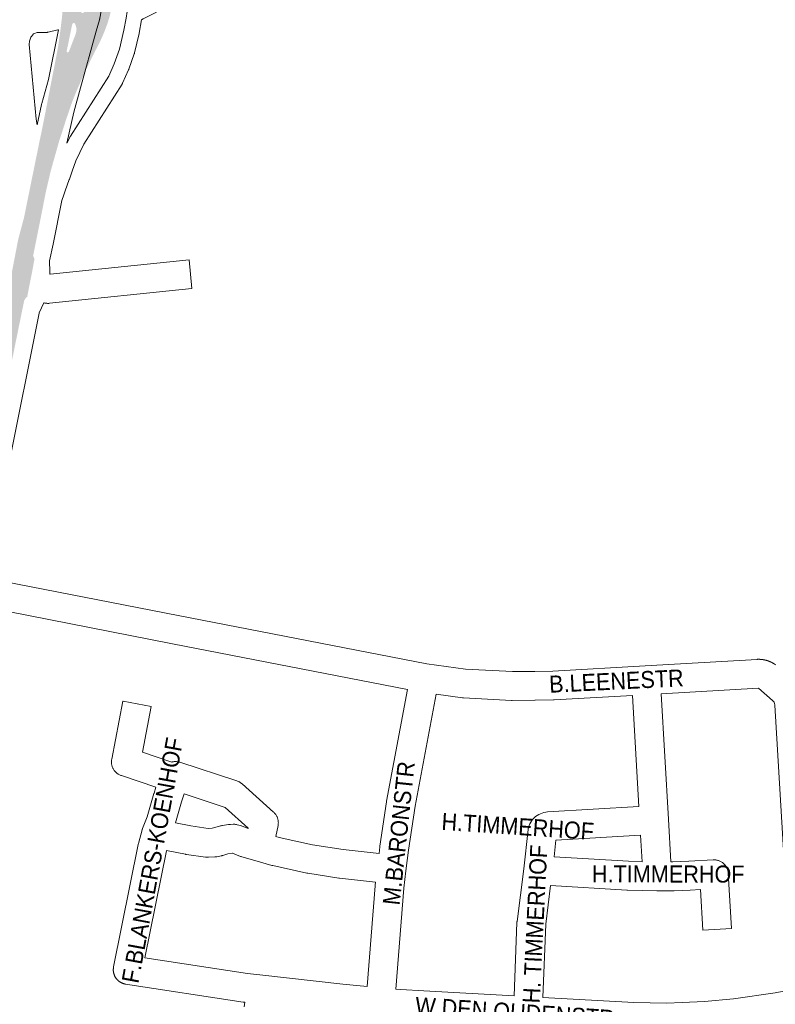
# Paper-space layout 'Layout1' of a CAD drawing. Header units: metres. Extents: x 123097 to 144122, y 392739 to 407589.
# Tile 120 of 256: x 132613 to 132955, y 394566 to 395011. Entities that reach past the tile are written whole.
import ezdxf
from ezdxf.enums import TextEntityAlignment as Align

# ---------------------------------------------------------------- set-up
doc = ezdxf.new("R2010")
doc.units = ezdxf.units.M
doc.header["$MEASUREMENT"] = 0
for name, color, linetype, lineweight in [('gs-anno-wegen algemeen tekst', 7, 'Continuous', 0), ('gs-knt-aanvullende hoofdweg', 7, 'Continuous', 0), ('gs-knt-fietspaden', 7, 'Continuous', 0), ('gs-knt-wegen algemeen', 7, 'Continuous', 0), ('ir-ARC-asfalt-hoofdwegen-te inspecteren', 5, 'Continuous', 0)]:
    doc.layers.add(name, color=color, linetype=linetype, lineweight=lineweight)
doc.styles.add('Style-Arial', font='arial.ttf')

psp = doc.layouts.get("Layout1")

# ---------------------------------------------------------------- hatches: boundary and pattern name
at = {"layer": 'ir-ARC-asfalt-hoofdwegen-te inspecteren', "linetype": 'Continuous', "lineweight": 13}
h = psp.add_hatch(color=5, dxfattribs=at)
h.paths.add_polyline_path([(132590.808, 394763.753), (132583.567, 394765.242), (132584.18, 394768.361), (132587.954, 394786.66), (132599.821, 394846.696), (132609.328, 394895.034), (132609.446, 394897.206), (132612.302, 394912.089), (132614.914, 394921.887), (132622.08, 394957.128), (132622.783, 394960.328), (132623.664, 394964.717), (132630.151, 394998.114), (132630.363, 394999.325), (132631.227, 395005.493), (132631.494, 395007.502), (132631.923, 395010.982), (132632.814, 395019.414), (132632.966, 395020.561), (132633.064, 395022.139), (132632.871, 395023.708), (132632.686, 395024.537), (132632.253, 395025.748), (132631.624, 395026.87), (132640.263, 395027.026), (132639.811, 395024.78), (132638.398, 395017.733), (132638.547, 395016.966), (132639.242, 395016.225), (132640.69, 395014.841), (132641.014, 395014.612), (132641.363, 395014.432), (132641.766, 395014.464), (132642.014, 395014.783), (132643.038, 395018.656), (132643.51, 395020.604), (132644.413, 395024.855), (132644.819, 395027.111), (132656.258, 395027.309), (132655.979, 395025.088), (132655.596, 395022.614), (132654.988, 395019.42), (132654.192, 395015.501), (132653.685, 395013.106), (132652.67, 395009.75), (132651.455, 395006.46), (132649.69, 395002.379), (132646.074, 394995.211), (132644.738, 394992.517), (132643.231, 394989.396), (132642.369, 394987.574), (132641.532, 394985.738), (132638.33, 394978.387), (132636.852, 394974.638), (132636.161, 394972.761), (132633.753, 394965.673), (132631.821, 394959.578), (132630.831, 394956.592), (132629.58, 394952.185), (132627.026, 394943.13), (132624.891, 394933.968), (132619.064, 394904.676), (132619.694, 394903.473), (132618.867, 394898.853), (132616.367, 394886.141), (132615.835, 394885.81), (132615.014, 394884.482), (132607.909, 394849.673), (132605.976, 394839.854), (132601.036, 394814.794), (132597.478, 394796.738), (132597.287, 394796.02)])
h.paths.add_polyline_path([(132634.847, 394996.656), (132634.36, 394996.805), (132634.235, 394997.298), (132636.724, 395009.378), (132637.187, 395010.005), (132637.579, 395010.034), (132637.887, 395009.788), (132638.177, 395009.278), (132638.705, 395007.378), (132638.454, 395005.422), (132635.226, 394996.995)], flags=16)

# ---------------------------------------------------------------- linework, layer by layer
at = {"layer": 'gs-knt-aanvullende hoofdweg', "color": 7, "linetype": 'Continuous', "flags": 128}
for points in [[(132653.422, 395035.626), (132653.234, 395033.721), (132653.194, 395033.397), (132653.141, 395033.075), (132649.203, 395012.094), (132649.148, 395011.829), (132649.126, 395011.734), (132649.059, 395011.472), (132647.611, 395006.254), (132640.52, 394980.705), (132637.468, 394969.706), (132634.361, 394955.638)], [(132668.103, 395011.455), (132667.01, 395005.383), (132666.992, 395005.293), (132666.973, 395005.203), (132664.91, 394996.419), (132664.877, 394996.294), (132664.866, 394996.251), (132664.86, 394996.232), (132664.841, 394996.17), (132664.801, 394996.047), (132662.318, 394989.059), (132662.268, 394988.926), (132662.212, 394988.795), (132659.529, 394982.827), (132659.456, 394982.674), (132659.375, 394982.525), (132659.287, 394982.38), (132641.969, 394955.227), (132638.323, 394947.739), (132636.701, 394943.034), (132635.436, 394939.365), (132635.409, 394939.289), (132633.503, 394934.15), (132633.489, 394934.112), (132632.875, 394932.325), (132632.11, 394929.792), (132628.083, 394910.039), (132626.531, 394902.426), (132626.586, 394897.454), (132626.592, 394896.889), (132626.59, 394896.76), (132626.589, 394896.72), (132626.588, 394896.696), (132626.584, 394896.631), (132626.575, 394896.503), (132626.567, 394896.421)], [(132620.825, 394964.008), (132622.845, 394973.143), (132622.89, 394973.337), (132622.942, 394973.53), (132625.977, 394984.469), (132630.538, 395006.868)], [(132623.842, 394883.546), (132621.83, 394878.904), (132621.806, 394878.848), (132607.821, 394808.853), (132606.748, 394803.483), (132606.747, 394803.478), (132605.666, 394798.11), (132601.111, 394775.496), (132601.202, 394774.614), (132601.431, 394772.398), (132601.441, 394772.278), (132601.445, 394772.218), (132601.447, 394772.158), (132601.45, 394772.038), (132601.451, 394768.92), (132601.447, 394768.753), (132601.435, 394768.587), (132601.415, 394768.421), (132601.388, 394768.256), (132601.314, 394767.872), (132599.564, 394758.774)]]:
    psp.add_lwpolyline(points, dxfattribs=at)
at = {"layer": 'gs-knt-fietspaden', "color": 7, "linetype": 'Continuous', "flags": 128}
psp.add_lwpolyline([(132634.361, 394955.638), (132635.745, 394958.482), (132635.807, 394958.6), (132635.839, 394958.66), (132635.851, 394958.68), (132635.873, 394958.718), (132635.942, 394958.832), (132653.231, 394985.939), (132655.751, 394991.543), (132658.12, 394998.214), (132660.118, 395006.718), (132661.096, 395012.154), (132661.627, 395015.101), (132661.627, 395016.845), (132661.627, 395017.25), (132661.627, 395022.693), (132661.626, 395022.726), (132661.489, 395028.371), (132661.442, 395030.276), (132661.362, 395033.594)], dxfattribs=at)
at = {"layer": 'gs-knt-wegen algemeen', "color": 7, "linetype": 'Continuous', "flags": 128}
for points in [[(133031.609, 395031.873), (132822.451, 395030.485), (132814.635, 395030.346), (132728.452, 395026.698), (132712.251, 395025.662), (132712.068, 395025.653), (132702.237, 395025.302), (132698.015, 395024.931), (132696.845, 395024.655), (132692.949, 395023.374), (132680.769, 395017.83), (132668.853, 395011.832), (132668.103, 395011.455)], [(132630.538, 395006.868), (132630.266, 395006.818), (132625.9, 395005.833), (132625.617, 395005.776), (132625.332, 395005.732), (132625.045, 395005.7), (132624.757, 395005.68), (132624.468, 395005.674), (132620.904, 395005.674), (132619.253, 395005.126), (132618.289, 395003.949), (132618.044, 395003.531), (132617.44, 395001.837), (132617.279, 395000.225), (132620.463, 394966.553), (132620.825, 394964.008)], [(132599.564, 394758.774), (132684.581, 394742.096), (132796.967, 394720.207), (132814.549, 394717.829)], [(132788.317, 394708.627), (132682.087, 394729.317), (132682.079, 394729.319), (132598.401, 394745.735)], [(132814.549, 394717.829), (132835.724, 394716.745), (132845.768, 394716.802), (132853.92, 394717.01), (132895.78, 394719.3), (132946.359, 394722.306), (132946.494, 394722.312), (132946.571, 394722.315), (132946.648, 394722.317), (132946.725, 394722.319), (132946.801, 394722.32), (132946.877, 394722.321), (132946.954, 394722.322), (132947.031, 394722.322), (132947.107, 394722.321), (132947.184, 394722.32), (132947.26, 394722.319), (132947.337, 394722.317), (132947.413, 394722.315), (132947.49, 394722.312), (132947.566, 394722.309), (132947.643, 394722.306), (132947.719, 394722.302), (132947.796, 394722.297), (132947.872, 394722.292), (132947.949, 394722.287), (132948.024, 394722.281), (132948.101, 394722.275), (132948.178, 394722.268), (132948.254, 394722.261), (132948.33, 394722.253), (132948.406, 394722.245), (132948.482, 394722.237), (132948.558, 394722.228), (132948.634, 394722.218), (132948.71, 394722.208), (132948.786, 394722.198), (132948.862, 394722.187), (132948.937, 394722.176), (132949.013, 394722.165), (132949.089, 394722.152), (132949.164, 394722.14), (132949.239, 394722.127), (132949.315, 394722.114), (132949.39, 394722.1), (132949.466, 394722.085), (132949.54, 394722.071), (132949.616, 394722.055), (132949.691, 394722.04), (132949.766, 394722.024), (132949.84, 394722.007), (132949.915, 394721.99), (132949.99, 394721.973), (132950.064, 394721.955), (132950.138, 394721.937), (132950.212, 394721.918), (132950.287, 394721.899), (132950.361, 394721.879), (132950.434, 394721.859), (132950.508, 394721.839), (132950.582, 394721.818), (132950.656, 394721.797), (132950.729, 394721.775), (132950.802, 394721.753), (132950.875, 394721.73), (132950.949, 394721.707), (132951.021, 394721.684), (132951.094, 394721.66), (132951.167, 394721.635), (132951.239, 394721.611), (132951.311, 394721.586), (132951.383, 394721.56), (132951.456, 394721.534), (132951.528, 394721.507), (132951.599, 394721.481), (132951.67, 394721.453), (132951.742, 394721.426), (132951.813, 394721.397), (132951.884, 394721.369), (132951.955, 394721.34), (132952.026, 394721.311), (132952.097, 394721.281), (132952.166, 394721.251), (132952.237, 394721.22), (132952.307, 394721.189), (132952.377, 394721.158), (132952.446, 394721.126), (132952.516, 394721.094), (132952.585, 394721.061), (132952.654, 394721.028), (132952.723, 394720.994), (132952.791, 394720.96), (132952.86, 394720.926), (132952.928, 394720.891), (132952.996, 394720.857), (132953.064, 394720.821), (132953.132, 394720.785), (132953.199, 394720.749), (132953.266, 394720.712), (132953.333, 394720.675), (132953.4, 394720.638), (132953.467, 394720.599), (132953.533, 394720.562), (132953.599, 394720.523), (132953.665, 394720.484), (132953.731, 394720.444), (132953.796, 394720.405), (132953.861, 394720.364), (132953.926, 394720.324), (132953.991, 394720.283), (132954.055, 394720.242), (132954.119, 394720.2), (132954.183, 394720.158), (132954.247, 394720.115), (132954.31, 394720.073), (132954.374, 394720.029), (132954.437, 394719.986), (132954.499, 394719.942), (132954.561, 394719.898)], [(132775.402, 394634.573), (132775.764, 394637.619), (132775.792, 394637.82), (132778.823, 394657.958), (132778.861, 394658.188), (132788.317, 394708.627)], [(132801.165, 394706.5), (132791.68, 394655.904), (132788.682, 394635.982), (132787.574, 394626.658), (132786.642, 394618.816), (132782.964, 394573.221)], [(132890.017, 394705.946), (132854.537, 394704.005), (132854.347, 394703.997), (132846.036, 394703.785), (132845.907, 394703.783), (132835.613, 394703.724), (132835.428, 394703.726), (132835.243, 394703.733), (132813.612, 394704.84), (132813.342, 394704.859), (132813.072, 394704.89), (132801.165, 394706.5)], [(132836.471, 394570.176), (132837.749, 394603.303), (132837.766, 394603.585), (132837.795, 394603.867), (132840.797, 394627.664), (132842.806, 394645.377), (132842.842, 394645.645), (132842.889, 394645.913), (132842.947, 394646.178), (132843.017, 394646.44), (132843.283, 394647.233), (132843.618, 394647.999), (132844.018, 394648.734), (132844.482, 394649.43), (132845.005, 394650.083), (132845.584, 394650.687), (132846.213, 394651.238), (132846.888, 394651.732), (132847.604, 394652.164), (132848.356, 394652.532), (132849.136, 394652.832), (132849.94, 394653.063), (132850.761, 394653.222), (132851.593, 394653.308), (132892.843, 394655.762), (132890.017, 394705.946)], [(132963.54, 394581.893), (132963.469, 394581.977), (132963.277, 394582.226), (132963.096, 394582.483), (132962.929, 394582.75), (132962.774, 394583.024), (132962.633, 394583.305), (132962.506, 394583.593), (132962.392, 394583.886), (132962.293, 394584.185), (132962.209, 394584.488), (132962.139, 394584.795), (132962.084, 394585.104), (132962.044, 394585.416), (132960.241, 394602.907), (132960.219, 394603.186), (132954.351, 394701.581), (132954.213, 394702.431), (132954.065, 394702.814), (132954.015, 394702.902), (132953.299, 394703.706), (132946.996, 394709.3), (132903.015, 394706.687)], [(132903.015, 394706.687), (132906.207, 394650.025)], [(132668.478, 394680.304), (132681.797, 394675.895), (132681.936, 394675.931), (132682.249, 394675.994), (132682.565, 394676.042), (132682.883, 394676.074), (132683.202, 394676.09), (132683.522, 394676.091), (132683.841, 394676.077), (132684.159, 394676.046), (132684.475, 394676), (132684.789, 394675.939), (132685.099, 394675.862), (132685.405, 394675.77), (132711.177, 394667.34), (132711.459, 394667.241), (132711.737, 394667.128), (132712.009, 394667.003), (132712.275, 394666.865), (132712.535, 394666.716), (132712.787, 394666.554), (132713.032, 394666.381), (132713.268, 394666.198), (132713.496, 394666.003), (132727.732, 394653.256), (132727.955, 394653.046), (132728.169, 394652.826), (132728.372, 394652.596), (132728.563, 394652.356), (132728.744, 394652.108), (132728.912, 394651.852), (132729.068, 394651.588), (132729.212, 394651.317), (132729.343, 394651.04), (132729.46, 394650.756), (132729.564, 394650.468), (132729.654, 394650.175), (132729.731, 394649.877), (132729.793, 394649.577), (132729.841, 394649.274), (132729.875, 394648.969), (132729.894, 394648.663), (132729.899, 394648.357), (132729.889, 394648.05), (132729.865, 394647.744), (132729.827, 394647.44), (132729.774, 394647.138), (132728.79, 394642.182), (132730.339, 394641.729), (132745.392, 394638.442), (132759.13, 394636.288), (132775.402, 394634.573)], [(132698.22, 394645.854), (132698.225, 394645.854), (132699.961, 394645.958), (132701.267, 394646.212), (132703.702, 394646.968), (132703.995, 394647.051), (132704.291, 394647.12), (132704.589, 394647.176), (132707.416, 394647.634), (132707.685, 394647.672), (132707.955, 394647.699), (132708.226, 394647.714), (132709.409, 394647.756), (132709.684, 394647.76), (132709.958, 394647.752), (132710.232, 394647.733), (132710.506, 394647.702), (132710.777, 394647.66), (132711.046, 394647.606), (132711.313, 394647.541), (132712.847, 394647.133), (132713.069, 394647.07), (132713.287, 394646.999), (132713.503, 394646.921), (132716.248, 394645.869), (132716.281, 394646.033), (132705.829, 394655.391), (132687.283, 394661.457), (132686.1, 394657.884), (132683.376, 394648.369), (132690.356, 394646.978), (132698.22, 394645.854)], [(132854.504, 394632.988), (132888.16, 394631.02), (132888.164, 394631.02), (132888.167, 394631.02), (132894.306, 394630.835), (132893.596, 394642.764), (132855.355, 394640.489), (132854.504, 394632.988)], [(132773.866, 394621.643), (132757.602, 394623.357), (132757.438, 394623.376), (132757.276, 394623.4), (132743.183, 394625.61), (132742.993, 394625.642), (132742.804, 394625.681), (132727.34, 394629.057), (132727.12, 394629.109), (132726.902, 394629.169), (132719.325, 394631.385), (132713.409, 394633.044), (132713.121, 394633.132), (132712.838, 394633.233), (132709.167, 394634.639), (132708.96, 394634.695), (132707.124, 394634.397), (132704.788, 394633.672), (132704.563, 394633.607), (132704.335, 394633.549), (132704.105, 394633.5), (132702.028, 394633.095), (132701.744, 394633.046), (132701.458, 394633.01), (132701.171, 394632.987), (132698.342, 394632.818), (132698.08, 394632.807), (132697.818, 394632.807), (132697.555, 394632.818), (132697.293, 394632.84), (132697.033, 394632.871), (132688.337, 394634.115), (132688.161, 394634.142), (132687.986, 394634.174), (132679.309, 394635.904), (132679.277, 394635.784), (132669.534, 394587.347)], [(132769.999, 394574.426), (132773.674, 394619.985), (132773.698, 394620.23), (132773.866, 394621.643)], [(132669.534, 394587.347), (132715.895, 394580.246), (132722.877, 394579.472), (132759.114, 394575.457), (132769.999, 394574.426)], [(132660.825, 394575.509), (132660.821, 394575.509), (132660.818, 394575.51)], [(132660.825, 394575.509), (132660.821, 394575.509), (132660.818, 394575.51)], [(132714.804, 394567.268), (132714.326, 394567.321), (132714.058, 394567.356), (132660.825, 394575.509)], [(132782.964, 394573.221), (132785.313, 394573.007), (132795.602, 394572.516), (132795.663, 394572.512), (132836.471, 394570.176)], [(132849.472, 394569.435), (132890.602, 394567.101), (132905.36, 394566.881), (132912.449, 394567.201), (132922.599, 394567.661), (132935.604, 394568.883), (132954.506, 394571.615), (132964.716, 394573.454)], [(132714.518, 394565.177), (132714.804, 394567.268)]]:
    psp.add_lwpolyline(points, dxfattribs=at)
for points in [[(132689.535, 394902.84), (132690.869, 394889.912, -0.3679025), (132690.861, 394889.902), (132626.506, 394883.266), (132626.206, 394883.242), (132625.906, 394883.232), (132625.606, 394883.236), (132625.306, 394883.254), (132625.007, 394883.285), (132624.71, 394883.33), (132624.416, 394883.389), (132624.124, 394883.462), (132623.842, 394883.546)], [(132626.567, 394896.421), (132626.691, 394896.374), (132689.521, 394902.852), (132689.525, 394902.853, -0.3997741), (132689.535, 394902.844), (132689.535, 394902.84)], [(132660.818, 394575.51), (132660.673, 394575.536), (132660.515, 394575.564), (132660.359, 394575.599), (132660.204, 394575.635), (132660.05, 394575.678), (132659.896, 394575.721), (132659.745, 394575.771), (132659.593, 394575.822), (132659.444, 394575.88), (132659.295, 394575.938), (132659.149, 394576.003), (132659.004, 394576.069), (132658.861, 394576.141), (132658.719, 394576.213), (132658.58, 394576.292), (132658.441, 394576.372), (132658.306, 394576.458), (132658.172, 394576.544), (132658.042, 394576.636), (132657.911, 394576.729), (132657.786, 394576.827), (132657.66, 394576.926), (132657.539, 394577.031), (132657.425, 394577.13), (132657.419, 394577.136), (132657.413, 394577.141), (132657.303, 394577.246), (132657.194, 394577.351), (132657.188, 394577.357), (132657.078, 394577.473), (132656.974, 394577.583), (132656.969, 394577.589), (132656.865, 394577.71), (132656.761, 394577.831), (132656.663, 394577.958), (132656.565, 394578.084), (132656.473, 394578.215), (132656.382, 394578.346), (132656.297, 394578.481), (132656.212, 394578.616), (132656.134, 394578.756), (132656.055, 394578.895), (132655.984, 394579.038), (132655.913, 394579.181), (132655.848, 394579.327), (132655.784, 394579.473), (132655.727, 394579.623), (132655.67, 394579.772), (132655.621, 394579.924), (132655.571, 394580.076), (132655.529, 394580.23), (132655.487, 394580.384), (132655.452, 394580.54), (132655.418, 394580.696), (132655.391, 394580.853), (132655.364, 394581.011), (132655.345, 394581.17), (132655.327, 394581.328), (132655.315, 394581.487), (132655.304, 394581.647), (132655.301, 394581.807), (132655.297, 394581.966), (132655.302, 394582.126), (132655.306, 394582.286), (132655.318, 394582.445), (132655.331, 394582.604), (132655.351, 394582.763), (132655.371, 394582.921), (132655.399, 394583.079), (132655.425, 394583.228), (132666.555, 394638.562), (132666.601, 394638.771), (132666.653, 394638.979), (132668.331, 394645.178), (132668.352, 394645.252), (132668.386, 394645.369), (132668.422, 394645.484), (132668.447, 394645.557), (132668.486, 394645.672), (132668.528, 394645.786), (132668.556, 394645.858), (132670.61, 394651.086), (132673.62, 394661.596), (132673.698, 394661.849), (132674.596, 394664.564), (132658.956, 394669.741), (132658.661, 394669.846), (132658.372, 394669.966), (132658.089, 394670.099), (132657.812, 394670.245), (132657.543, 394670.405), (132657.282, 394670.578), (132657.03, 394670.763), (132656.787, 394670.959), (132656.553, 394671.167), (132656.33, 394671.387), (132656.117, 394671.616), (132655.916, 394671.856), (132655.727, 394672.105), (132655.55, 394672.363), (132655.385, 394672.629), (132655.233, 394672.903), (132655.095, 394673.183), (132654.97, 394673.47), (132654.859, 394673.763), (132654.763, 394674.06), (132654.68, 394674.362), (132654.613, 394674.668), (132654.56, 394674.976), (132654.522, 394675.287), (132654.499, 394675.599), (132654.491, 394675.911), (132654.498, 394676.224), (132654.52, 394676.536), (132654.557, 394676.847), (132654.609, 394677.156), (132659.675, 394703.383, -0.3708819), (132659.686, 394703.391), (132672.452, 394700.925, -0.3708795), (132672.459, 394700.914), (132668.478, 394680.304)], [(132906.207, 394650.025), (132907.356, 394630.706), (132908.288, 394630.719), (132915.38, 394631.031), (132926.382, 394631.685), (132926.701, 394631.697), (132927.021, 394631.692), (132927.339, 394631.672), (132927.657, 394631.636), (132927.972, 394631.585), (132928.285, 394631.518), (132928.594, 394631.436), (132928.898, 394631.339), (132929.197, 394631.227), (132929.491, 394631.1), (132929.778, 394630.96), (132930.057, 394630.805), (132930.329, 394630.637), (132930.592, 394630.455), (132930.846, 394630.262), (132931.09, 394630.055), (132931.324, 394629.837), (132931.546, 394629.608), (132931.758, 394629.369), (132931.957, 394629.119), (132932.143, 394628.859), (132932.317, 394628.591), (132932.477, 394628.315), (132932.624, 394628.031), (132932.756, 394627.74), (132932.875, 394627.443), (132932.978, 394627.141), (132933.066, 394626.834), (132933.14, 394626.523), (132933.197, 394626.209), (132933.24, 394625.892), (132933.266, 394625.574), (132934.75, 394600.616, -0.3557406), (132934.743, 394600.606), (132921.764, 394599.834, -0.3557397), (132921.754, 394599.842), (132920.656, 394618.302), (132916.102, 394618.032), (132916.003, 394618.026), (132908.762, 394617.707), (132908.563, 394617.702), (132901.315, 394617.604), (132901.031, 394617.606), (132887.679, 394618.009), (132887.495, 394618.017), (132852.958, 394620.036), (132850.748, 394602.518), (132849.472, 394569.435)]]:
    psp.add_lwpolyline(points, format="xyb", dxfattribs=at)

# ---------------------------------------------------------------- texts
at = {"layer": 'gs-anno-wegen algemeen tekst', "color": 7, "linetype": 'Continuous', "style": 'Style-Arial', "width": 0.909091}
for s, rotation, p in [('B.LEENESTR', 2.80116, (132882.693, 394712.502)), ('F.BLANKERS-KOENHOF', 79.58111, (132672.978, 394631.47)), ('M.BARONSTR', 83.90128, (132784.326, 394643.703)), ('H.TIMMERHOF', 356.21757, (132838.128, 394646.762)), ('H. TIMMERHOF', 87.18233, (132845.924, 394602.643)), ('H.TIMMERHOF', 359.93423, (132906.142, 394625.274)), ('W.DEN OUDENSTR', 356.15586, (132836.803, 394562.855))]:
    psp.add_text(s, height=7.7, rotation=rotation, dxfattribs=at).set_placement(p, align=Align.MIDDLE_CENTER)

doc.saveas('drawing.dxf')
